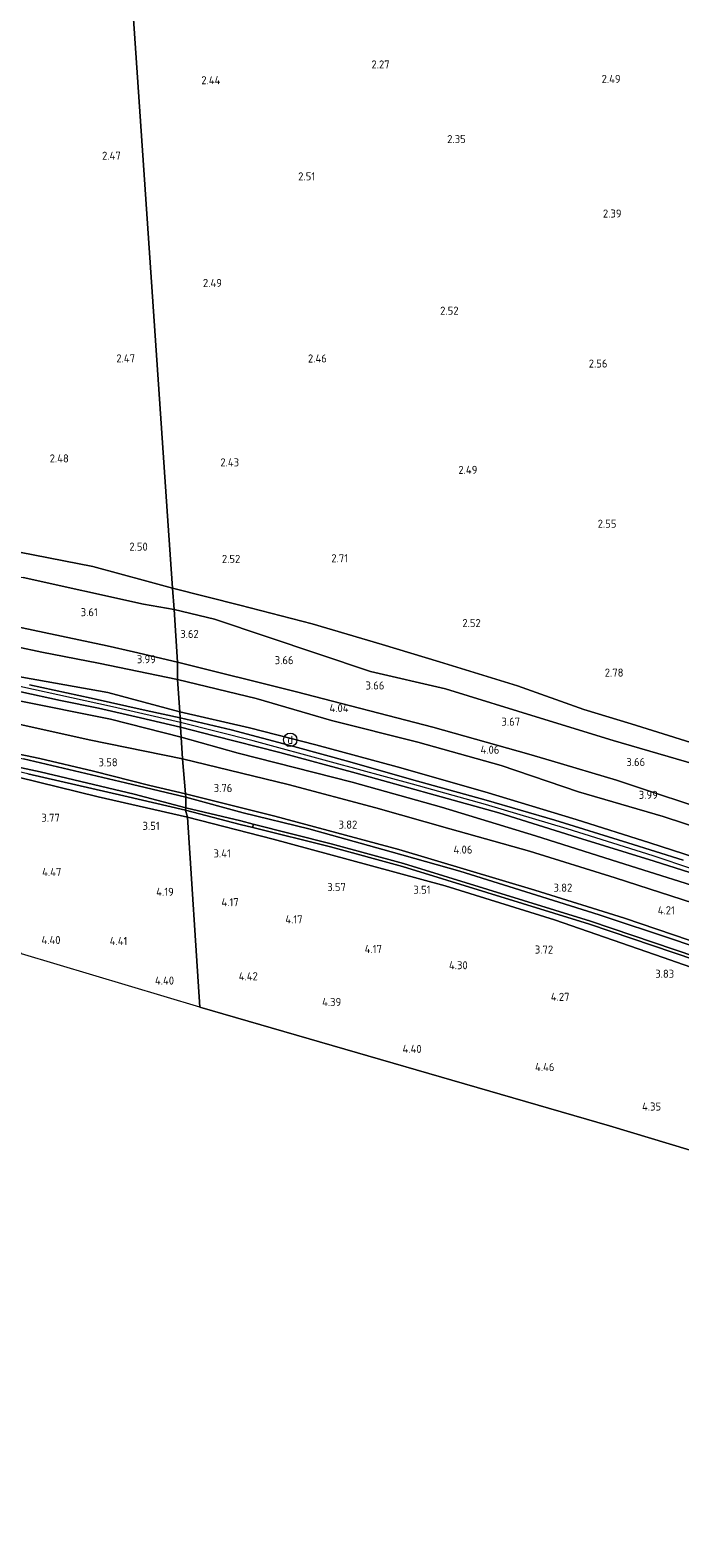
# Model space of a CAD drawing. Extents: x 141961 to 144947, y 416202 to 417778.
# Tile 80 of 122: x 143773 to 143918, y 416651 to 416988. Entities that reach past the tile are written whole.
import ezdxf
from ezdxf.enums import TextEntityAlignment as Align
from ezdxf.lldxf.tags import DXFTag

# ---------------------------------------------------------------- set-up
doc = ezdxf.new("R2010")
doc.units = 0
for name, color, linetype, lineweight in [('B-ME-GR-BOUWLAND_AKKERBOUW-GV', 80, 'Continuous', 13), ('B-ME-GR-GRAS-GV', 60, 'Continuous', 13), ('B-ME-GW-TALUD_KRUIN-G', 90, 'Continuous', 18), ('B-ME-GW-TALUD_TEEN-G', 90, 'Continuous', 18), ('B-ME-IE-MEUBILAIR_DIJKPAAL-S', 7, 'Continuous', 25), ('B-ME-IE-TERREINAFSCHEIDING_KUNSTMATIG_HEKWERK-G', 20, 'IE-TERREINAFSCHEIDING-KUNSTMATIG', 18), ('B-ME-KG-GRENS_OPNAME-G', 210, 'KG-OPNAME', 18), ('B-ME-OG-HOOGTEPUNT-S', 7, 'Continuous', 25), ('B-ME-OG-WATER_SLOOT-G', 120, 'Continuous', 18), ('B-ME-OG-WATER_SLOOT-GV', 120, 'Continuous', 18), ('B-ME-VH-VERHARDING_ASFALT-GV', 252, 'Continuous', 18), ('B-ME-WH-WINTERBED-G', 150, 'WH-WINTERBED', 18)]:
    doc.layers.add(name, color=color, linetype=linetype, lineweight=lineweight)
doc.styles.add('NLCS-ISO', font='NLCS-ISO.ttf')
doc.styles.add('NLCS-ISO-ANNOTATIVE-T18', font='NLCS-ISO.ttf', dxfattribs={"height": 1.8})
doc.styles.get("Standard").update_dxf_attribs({"font": 'arial.ttf'})
doc.linetypes.add('IE-TERREINAFSCHEIDING-KUNSTMATIG', pattern='A,4,[82,NLCS.SHX,S=0.75,R=90,X=0,Y=0],4,-2', length=10)
tags = doc.linetypes.add('KG-OPNAME', pattern='A,5.5,-2,["O",Standard,S=1.8,R=0,X=-0.5,Y=-0.9],-2,5.5,-2,[5,NLCS.SHX,S=0.75,R=0,X=0,Y=0],-2', length=19).pattern_tags.tags
tags[6] = DXFTag(74, 10)
tags = doc.linetypes.add('WH-WINTERBED', pattern='A,6,-3.5,["WB",Standard,S=1.8,R=0,X=-1.5,Y=-0.9],-3.5,6,-3.5,6,-3.5,6,-3.5,6,-3.5', length=51).pattern_tags.tags
tags[6] = DXFTag(74, 10)

# ---------------------------------------------------------------- blocks, each defined once
blk = doc.blocks.new('SAL-HOOGTELABEL-SO')
at = {"color": 0, "linetype": 'ByBlock', "lineweight": -2, "style": 'NLCS-ISO-ANNOTATIVE-T18'}
blk.add_attdef('HOOGTE', text='', height=1.8, dxfattribs=at).set_placement((2.79, 0), align=Align.RIGHT)
blk = doc.blocks.new('SIE-DIJKPAAL-SO')
at = {"color": 0, "linetype": 'ByBlock', "lineweight": 18}
blk.add_circle((0, 0), 1.5, dxfattribs=at)
at = {"color": 0, "linetype": 'ByBlock', "lineweight": 18, "style": 'NLCS-ISO'}
blk.add_text('d', height=1.8, dxfattribs=at).set_placement((0, 0), align=Align.MIDDLE_CENTER)

msp = doc.modelspace()

# ---------------------------------------------------------------- linework, layer by layer
at = {"layer": 'B-ME-GR-BOUWLAND_AKKERBOUW-GV'}
msp.add_polyline3d([(143808.11, 416812.09, 3.26), (143810.89, 416769.7, 4.39), (143771.09, 416781.6, 4.25), (143764.66, 416791.15, 4.18), (143760.33, 416797.3, 4.12), (143754.22, 416804.53, 3.91), (143753.14, 416806.07, 3.89), (143752.91, 416807.02, 3.81), (143755.21, 416818.38, 3.48), (143756.54, 416823.86, 3.1), (143770.35, 416821.06, 3.13), (143788.23, 416816.68, 3.19)], close=True, dxfattribs=at)
msp.add_polyline3d([(143992.39, 416716.1, 4.17), (143902.33, 416743.23, 4.43), (143810.89, 416769.7, 4.39), (143808.11, 416812.09, 3.26), (143827.27, 416807.24, 3.15), (143844, 416802.66, 3.36), (143865.64, 416796.81, 3.26), (143890.06, 416789.24, 3.33), (143914.32, 416780.84, 3.63), (143932.66, 416774.42, 3.74)], dxfattribs=at)
at = {"layer": 'B-ME-GR-GRAS-GV'}
for points in [[(143794.34, 417015.35, 2.67), (143803.77, 416878.23, 2.4), (143804.8, 416863.2, 2.66), (143799.06, 416864.79, 2.7), (143787.03, 416868.07, 2.42), (143770.66, 416871.24, 2.61)], [(143926.48, 416826.92, 3.12), (143907.18, 416832.93, 3.19), (143896.62, 416836.11, 3.19), (143881.82, 416841.4, 3.08), (143864.38, 416846.79, 2.95), (143851.57, 416850.63, 2.88), (143835.95, 416855.28, 2.94), (143819.84, 416859.42, 2.76), (143804.8, 416863.2, 2.66), (143803.77, 416878.23, 2.4), (143794.34, 417015.35, 2.67)], [(143770.66, 416871.24, 2.61), (143787.03, 416868.07, 2.42), (143799.06, 416864.79, 2.7), (143804.8, 416863.2, 2.66), (143805.13, 416858.47, 3.53), (143798.31, 416859.67, 3.43), (143771.49, 416865.57, 3.49)], [(143771.49, 416865.57, 3.49), (143798.31, 416859.67, 3.43), (143805.13, 416858.47, 3.53), (143805.94, 416846.74, 3.98), (143796.05, 416848.99, 4.06), (143790.21, 416850.32, 4.11), (143769.84, 416854.7, 4.14)], [(143921.3, 416823.96, 3.69), (143903.19, 416829.21, 3.66), (143886.93, 416834.2, 3.69), (143865.75, 416840.79, 3.54), (143849, 416844.66, 3.68), (143814.16, 416856.33, 3.56), (143805.13, 416858.47, 3.53), (143804.8, 416863.2, 2.66), (143819.84, 416859.42, 2.76), (143835.95, 416855.28, 2.94), (143851.57, 416850.63, 2.88), (143864.38, 416846.79, 2.95), (143881.82, 416841.4, 3.08), (143896.62, 416836.11, 3.19), (143907.18, 416832.93, 3.19), (143926.48, 416826.92, 3.12)], [(143928.08, 416812.37, 3.79), (143903.89, 416820.35, 3.91), (143889.38, 416824.68, 3.93), (143884.31, 416826.2, 3.94), (143862.88, 416832.21, 3.94), (143832.47, 416840.07, 4), (143805.94, 416846.74, 3.98), (143805.13, 416858.47, 3.53), (143814.16, 416856.33, 3.56), (143849, 416844.66, 3.68), (143865.75, 416840.79, 3.54), (143886.93, 416834.2, 3.69), (143903.19, 416829.21, 3.66), (143921.3, 416823.96, 3.69)], [(143769.84, 416854.7, 4.14), (143790.21, 416850.32, 4.11), (143796.05, 416848.99, 4.06), (143805.94, 416846.74, 3.98), (143805.92, 416842.82, 4.11), (143788.26, 416846.49, 4.06), (143775.62, 416848.96, 4.04), (143758.78, 416852.49, 4.04)], [(143758.78, 416852.49, 4.04), (143775.62, 416848.96, 4.04), (143788.26, 416846.49, 4.06), (143805.92, 416842.82, 4.11), (143806.4, 416835.6, 6.37), (143790.37, 416839.94, 6.35), (143769.07, 416843.75, 6.42)], [(143933.17, 416806.07, 4.26), (143914.32, 416812.3, 3.96), (143895.41, 416817.8, 3.97), (143878.13, 416823.63, 3.97), (143859.55, 416828.84, 3.92), (143840.29, 416833.72, 3.93), (143823.5, 416838.62, 3.93), (143805.92, 416842.82, 4.11), (143805.94, 416846.74, 3.98), (143832.47, 416840.07, 4), (143862.88, 416832.21, 3.94), (143884.31, 416826.2, 3.94), (143889.38, 416824.68, 3.93), (143903.89, 416820.35, 3.91), (143928.08, 416812.37, 3.79)], [(143769.07, 416843.75, 6.42), (143790.37, 416839.94, 6.35), (143806.4, 416835.6, 6.37), (143806.52, 416834.25, 6.49), (143798.88, 416835.95, 6.53), (143786.65, 416838.71, 6.46), (143772.89, 416841.66, 6.46)], [(143929.26, 416800.58, 6.3), (143911.33, 416806.39, 6.34), (143894.91, 416811.61, 6.29), (143874.54, 416817.78, 6.29), (143854.95, 416823.36, 6.29), (143836.79, 416828.24, 6.29), (143821.98, 416832.07, 6.37), (143806.4, 416835.6, 6.37), (143805.92, 416842.82, 4.11), (143823.5, 416838.62, 3.93), (143840.29, 416833.72, 3.93), (143859.55, 416828.84, 3.92), (143878.13, 416823.63, 3.97), (143895.41, 416817.8, 3.97), (143914.32, 416812.3, 3.96), (143933.17, 416806.07, 4.26)], [(143770.96, 416840.07, 6.44), (143779.78, 416838.14, 6.44), (143788.27, 416836.45, 6.45), (143797.67, 416834.25, 6.45), (143806.56, 416832.17, 6.45), (143806.69, 416829.97, 6.34), (143790.96, 416834, 6.34), (143769.81, 416838.26, 6.36)], [(143769.81, 416838.26, 6.36), (143790.96, 416834, 6.34), (143806.69, 416829.97, 6.34), (143807.06, 416825.11, 4.84), (143786.16, 416829.39, 4.43), (143767.8, 416833.45, 4.4)], [(143767.8, 416833.45, 4.4), (143786.16, 416829.39, 4.43), (143807.06, 416825.11, 4.84), (143807.72, 416817.34, 3.7), (143799.73, 416819.18, 3.66), (143787.15, 416822.4, 3.63), (143775.18, 416825.2, 3.54), (143763.75, 416827.58, 3.58)], [(143918.81, 416802.54, 6.43), (143906.43, 416806.41, 6.47), (143890.18, 416811.43, 6.42), (143874.85, 416815.91, 6.51), (143858.18, 416820.54, 6.51), (143844.4, 416824.44, 6.53), (143831.91, 416827.86, 6.55), (143817.87, 416831.62, 6.51), (143806.52, 416834.25, 6.49), (143806.4, 416835.6, 6.37), (143821.98, 416832.07, 6.37), (143836.79, 416828.24, 6.29), (143854.95, 416823.36, 6.29), (143874.54, 416817.78, 6.29), (143894.91, 416811.61, 6.29), (143911.33, 416806.39, 6.34), (143929.26, 416800.58, 6.3)], [(143926.11, 416795.24, 6.45), (143905.78, 416801.67, 6.34), (143885.84, 416807.96, 6.48), (143864.86, 416814.35, 6.54), (143844.93, 416819.95, 6.48), (143819.45, 416826.4, 6.42), (143806.69, 416829.97, 6.34), (143806.56, 416832.17, 6.45), (143814.06, 416830.29, 6.54), (143828.78, 416826.53, 6.6), (143845.83, 416821.94, 6.55), (143863.42, 416817.06, 6.55), (143877.64, 416813.09, 6.55), (143895.18, 416807.56, 6.55), (143912.3, 416802.29, 6.55), (143928.06, 416797.29, 6.55)], [(143923.67, 416792.09, 5.04), (143903.61, 416798.56, 4.97), (143884.51, 416804.56, 4.99), (143866.68, 416809.49, 4.96), (143850.21, 416814.17, 4.97), (143830.62, 416819.39, 4.87), (143807.06, 416825.11, 4.84), (143806.69, 416829.97, 6.34), (143819.45, 416826.4, 6.42), (143844.93, 416819.95, 6.48), (143864.86, 416814.35, 6.54), (143885.84, 416807.96, 6.48), (143905.78, 416801.67, 6.34), (143926.11, 416795.24, 6.45)], [(143771.52, 416825.12, 3.48), (143794.28, 416819.79, 3.5), (143807.74, 416816.57, 3.62), (143807.79, 416814.21, 2.29), (143796.22, 416817.27, 2.29), (143775.24, 416822.26, 2.29), (143757.78, 416825.94, 2.29)], [(143763.75, 416827.58, 3.58), (143775.18, 416825.2, 3.54), (143787.15, 416822.4, 3.63), (143799.73, 416819.18, 3.66), (143807.72, 416817.34, 3.7), (143807.74, 416816.57, 3.62), (143794.28, 416819.79, 3.5), (143771.52, 416825.12, 3.48)], [(143930.82, 416781.02, 4.11), (143905.7, 416789.57, 4.1), (143885.69, 416795.83, 3.86), (143855.34, 416804.89, 3.71), (143827.65, 416812.36, 3.67), (143807.72, 416817.34, 3.7), (143807.06, 416825.11, 4.84), (143830.62, 416819.39, 4.87), (143850.21, 416814.17, 4.97), (143866.68, 416809.49, 4.96), (143884.51, 416804.56, 4.99), (143903.61, 416798.56, 4.97), (143923.67, 416792.09, 5.04)], [(143772.48, 416821.78, 2.29), (143793.93, 416816.88, 2.29), (143807.66, 416813.66, 2.29), (143808.11, 416812.09, 3.26), (143788.23, 416816.68, 3.19), (143770.35, 416821.06, 3.13)], [(143930.7, 416779.99, 3.77), (143917.11, 416784.66, 3.8), (143900.04, 416790.3, 3.76), (143887.25, 416794.33, 3.72), (143868.91, 416800.06, 3.76), (143853.58, 416804.41, 3.73), (143835.22, 416809.55, 3.71), (143820.55, 416813.05, 3.65), (143807.74, 416816.57, 3.62), (143807.72, 416817.34, 3.7), (143827.65, 416812.36, 3.67), (143855.34, 416804.89, 3.71), (143885.69, 416795.83, 3.86), (143905.7, 416789.57, 4.1), (143930.82, 416781.02, 4.11)], [(143921.64, 416780.97, 2.38), (143898.14, 416788.89, 2.38), (143875.16, 416796.01, 2.36), (143856.36, 416801.76, 2.36), (143840.25, 416806.19, 2.35), (143822.83, 416810.58, 2.21), (143820.08, 416811.28, 2.21), (143807.79, 416814.21, 2.29), (143807.74, 416816.57, 3.62), (143820.55, 416813.05, 3.65), (143835.22, 416809.55, 3.71), (143853.58, 416804.41, 3.73), (143868.91, 416800.06, 3.76), (143887.25, 416794.33, 3.72), (143900.04, 416790.3, 3.76), (143917.11, 416784.66, 3.8), (143930.7, 416779.99, 3.77)], [(143932.66, 416774.42, 3.74), (143914.32, 416780.84, 3.63), (143890.06, 416789.24, 3.33), (143865.64, 416796.81, 3.26), (143844, 416802.66, 3.36), (143827.27, 416807.24, 3.15), (143808.11, 416812.09, 3.26), (143807.66, 416813.66, 2.29), (143819.91, 416810.51, 2.21), (143822.71, 416809.79, 2.21), (143840.07, 416805.51, 2.35), (143856.16, 416801.09, 2.36), (143874.95, 416795.34, 2.36), (143897.92, 416788.23, 2.38), (143921.42, 416780.31, 2.38)]]:
    msp.add_polyline3d(points, dxfattribs=at)
at = {"layer": 'B-ME-GW-TALUD_KRUIN-G'}
for points in [[(143627.93, 416889.02, 3.39), (143647.86, 416885.97, 3.47), (143667.5, 416881.73, 3.63), (143685.64, 416878.05, 4), (143702.31, 416875.75, 3.82), (143721.66, 416874.13, 3.94), (143728.77, 416872.99, 3.86), (143748.28, 416869.6, 3.75), (143771.49, 416865.57, 3.49), (143798.31, 416859.67, 3.43), (143805.13, 416858.47, 3.53)], [(143535.23, 416876.87, 6.38), (143548.7, 416875.92, 6.38), (143570.62, 416874.06, 6.39), (143591.66, 416872.42, 6.34), (143609.1, 416870.52, 6.34), (143626.55, 416868.67, 6.34), (143642.92, 416866.74, 6.34), (143661.39, 416863.94, 6.34), (143680.02, 416861.44, 6.3), (143700.28, 416857.67, 6.26), (143717.05, 416854.52, 6.35), (143734.56, 416850.9, 6.38), (143749.38, 416847.94, 6.42), (143769.07, 416843.75, 6.42), (143790.37, 416839.94, 6.35), (143806.4, 416835.6, 6.37)], [(143581.78, 416868.52, 6.42), (143599.64, 416866.52, 6.38), (143614.84, 416864.73, 6.35), (143631.07, 416862.71, 6.38), (143647.56, 416860.43, 6.49), (143664.8, 416857.78, 6.44), (143680.49, 416855.22, 6.4), (143696.03, 416852.77, 6.42), (143714.2, 416849.63, 6.43), (143729.45, 416846.49, 6.37), (143748.35, 416842.93, 6.37), (143769.81, 416838.26, 6.36), (143790.96, 416834, 6.34), (143806.69, 416829.97, 6.34)], [(143921.3, 416823.96, 3.69), (143903.19, 416829.21, 3.66), (143886.93, 416834.2, 3.69), (143865.75, 416840.79, 3.54), (143849, 416844.66, 3.68), (143814.16, 416856.33, 3.56), (143805.13, 416858.47, 3.53)], [(144155.4, 416717.33, 6.32), (144148.92, 416718.36, 6.46), (144139.18, 416721.96, 6.46), (144125.24, 416727.17, 6.46), (144109.13, 416733.2, 6.47), (144091.22, 416740.03, 6.45), (144072, 416747.21, 6.45), (144052.02, 416754.61, 6.39), (144032.51, 416762.18, 6.39), (144018.39, 416767.92, 6.48), (144000.69, 416773.87, 6.35), (143983.81, 416780.49, 6.38), (143965.27, 416787.29, 6.32), (143947.99, 416793.76, 6.26), (143929.26, 416800.58, 6.3), (143911.33, 416806.39, 6.34), (143894.91, 416811.61, 6.29), (143874.54, 416817.78, 6.29), (143854.95, 416823.36, 6.29), (143836.79, 416828.24, 6.29), (143821.98, 416832.07, 6.37), (143806.4, 416835.6, 6.37)], [(143806.69, 416829.97, 6.34), (143819.45, 416826.4, 6.42), (143844.93, 416819.95, 6.48), (143864.86, 416814.35, 6.54), (143885.84, 416807.96, 6.48), (143905.78, 416801.67, 6.34), (143926.11, 416795.24, 6.45), (143950.61, 416786.06, 6.41), (143970.55, 416779.04, 6.47), (143994.61, 416769.91, 6.5), (144015.24, 416762.35, 6.49), (144038.4, 416753.61, 6.5), (144055.92, 416747.29, 6.56), (144081.97, 416737.54, 6.43), (144103.82, 416729.7, 6.63), (144127.42, 416720.52, 6.57), (144143.6, 416714.28, 6.58), (144157.13, 416709.51, 6.58)]]:
    msp.add_polyline3d(points, dxfattribs=at)
at = {"layer": 'B-ME-GW-TALUD_TEEN-G'}
for points in [[(143804.8, 416863.2, 2.66), (143799.06, 416864.79, 2.7), (143787.03, 416868.07, 2.42), (143770.66, 416871.24, 2.61), (143754.52, 416874.98, 2.64), (143733.2, 416878.8, 2.89), (143718.23, 416881.24, 2.88), (143707.99, 416882.92, 2.98), (143692.9, 416884.25, 3.03), (143676.58, 416886.11, 2.88), (143664.01, 416888.25, 2.8), (143646.53, 416890.57, 3.05), (143632.5, 416892.01, 2.87), (143629.95, 416890.85, 2.99), (143627.93, 416889.02, 3.39)], [(143805.92, 416842.82, 4.11), (143788.26, 416846.49, 4.06), (143775.62, 416848.96, 4.04), (143758.78, 416852.49, 4.04), (143741.48, 416856.2, 4.06), (143723.35, 416859.59, 4.12), (143707.66, 416862.19, 4.24), (143688.03, 416865.59, 4.26), (143672.09, 416868.4, 4.49), (143656.8, 416870.85, 4.38), (143642.23, 416873.1, 4.28), (143624.36, 416875.37, 3.93), (143608.98, 416877.3, 3.9), (143596.01, 416879.01, 4.01), (143585.02, 416880.18, 3.97), (143567.96, 416881.62, 3.77), (143553.95, 416882.53, 3.77)], [(143585.07, 416864.08, 5.6), (143598.05, 416862.51, 5.17), (143612.06, 416860.25, 4.55), (143624.05, 416858.34, 4.56), (143633.75, 416856.4, 4.44), (143643.79, 416854.9, 4.26), (143656.57, 416852.68, 4.28), (143669.84, 416850.84, 4.24), (143687.95, 416848.37, 4.42), (143704.1, 416845.25, 4.25), (143719.03, 416842.97, 4.35), (143731.29, 416840.64, 4.37), (143744.57, 416837.87, 4.33), (143755.32, 416836.01, 4.33), (143767.8, 416833.45, 4.4), (143786.16, 416829.39, 4.43), (143807.06, 416825.11, 4.84)], [(143804.8, 416863.2, 2.66), (143819.84, 416859.42, 2.76), (143835.95, 416855.28, 2.94), (143851.57, 416850.63, 2.88), (143864.38, 416846.79, 2.95), (143881.82, 416841.4, 3.08), (143896.62, 416836.11, 3.19), (143907.18, 416832.93, 3.19), (143926.48, 416826.92, 3.12)], [(143805.92, 416842.82, 4.11), (143823.5, 416838.62, 3.93), (143840.29, 416833.72, 3.93), (143859.55, 416828.84, 3.92), (143878.13, 416823.63, 3.97), (143895.41, 416817.8, 3.97), (143914.32, 416812.3, 3.96), (143933.17, 416806.07, 4.26), (143946.91, 416801.38, 4.14), (143961.55, 416795.49, 4.19), (143979.32, 416789.11, 4.12), (143998.63, 416781.76, 4.24), (144021.22, 416773.26, 4.1), (144039.02, 416766.64, 4.04), (144056.91, 416759.91, 4.02), (144071.42, 416754.59, 4.39), (144094.92, 416745.35, 4.4), (144115.87, 416737.02, 4.5), (144131.57, 416731.4, 4.5)], [(144179.4, 416690.69, 4.51), (144170.74, 416697.7, 4.83), (144169.31, 416698.58, 4.84), (144153.95, 416704.9, 4.78), (144137.66, 416711.01, 4.83), (144120.95, 416716.47, 4.79), (144107.32, 416722.03, 4.83), (144086.3, 416730.1, 4.83), (144061.35, 416739.49, 4.83), (144036.4, 416748.87, 4.82), (144015.98, 416757.25, 4.99), (143996.05, 416765.17, 4.96), (143976.8, 416772.51, 5.04), (143957.39, 416779.87, 5.05), (143940.33, 416786.07, 5.13), (143923.67, 416792.09, 5.04), (143903.61, 416798.56, 4.97), (143884.51, 416804.56, 4.99), (143866.68, 416809.49, 4.96), (143850.21, 416814.17, 4.97), (143830.62, 416819.39, 4.87), (143807.06, 416825.11, 4.84)]]:
    msp.add_polyline3d(points, dxfattribs=at)
at = {"layer": 'B-ME-IE-TERREINAFSCHEIDING_KUNSTMATIG_HEKWERK-G'}
for points in [[(143805.94, 416846.74, 3.98), (143796.05, 416848.99, 4.06), (143790.21, 416850.32, 4.11), (143769.84, 416854.7, 4.14), (143750.29, 416858.54, 4.32), (143730.71, 416862.42, 4.35), (143702.15, 416867.49, 4.33), (143686.14, 416870.21, 4.35), (143666.06, 416873.5, 4.32), (143650.56, 416875.94, 4.25), (143633.6, 416878.43, 3.9), (143615.07, 416880.97, 3.81), (143600.19, 416882.99, 3.74), (143586.84, 416884.3, 3.77), (143568.08, 416885.9, 3.77), (143552.57, 416887.3, 3.72), (143534.18, 416888.88, 3.76), (143521.93, 416890.64, 3.74), (143507.11, 416893.76, 3.68), (143500.89, 416894.69, 3.56), (143494.59, 416895.26, 3.75), (143482.5, 416895.61, 3.77), (143462.53, 416895.92, 3.81)], [(143658.05, 416846.09, 3.83), (143675.41, 416843.45, 3.77), (143693.48, 416840.28, 3.69), (143707.96, 416837.83, 3.42), (143723.83, 416835.03, 3.51), (143738.93, 416832.16, 3.54), (143752.44, 416829.79, 3.55), (143763.75, 416827.58, 3.58), (143775.18, 416825.2, 3.54), (143787.15, 416822.4, 3.63), (143799.73, 416819.18, 3.66), (143807.72, 416817.34, 3.7)], [(144134.55, 416735.37, 4.35), (144132.72, 416735.13, 4.42), (144119.58, 416740.49, 4.42), (144111.03, 416743.78, 4.37), (144089.38, 416752.07, 4.27), (144072.67, 416758.3, 4.22), (144056.97, 416764.32, 4.16), (144042.81, 416769.73, 4.12), (144029.39, 416774.84, 4.14), (144013.36, 416781.06, 4.13), (143990.17, 416789.62, 4.14), (143969.89, 416797.25, 4.21), (143952.2, 416803.65, 3.95), (143928.08, 416812.37, 3.79), (143903.89, 416820.35, 3.91), (143889.38, 416824.68, 3.93), (143884.31, 416826.2, 3.94), (143862.88, 416832.21, 3.94), (143832.47, 416840.07, 4), (143805.94, 416846.74, 3.98)], [(143807.72, 416817.34, 3.7), (143827.65, 416812.36, 3.67), (143855.34, 416804.89, 3.71), (143885.69, 416795.83, 3.86), (143905.7, 416789.57, 4.1), (143930.82, 416781.02, 4.11), (143946.94, 416775.36, 4.12), (143971.15, 416766.58, 4.12), (143994.11, 416758.12, 4.14), (144024.19, 416746.9, 4.14), (144036.8, 416742.14, 4.14), (144054.71, 416735.25, 4.14), (144076.07, 416727.31, 4.15), (144096.07, 416719.83, 4.2), (144117.31, 416711.89, 4.32), (144137.48, 416704.17, 4.32), (144159.02, 416695.89, 4.36), (144177, 416688.87, 4.36), (144179.8, 416687.33, 4.33)]]:
    msp.add_polyline3d(points, dxfattribs=at)
at = {"layer": 'B-ME-KG-GRENS_OPNAME-G'}
for points in [[(143810.89, 416769.7, 4.39), (143771.09, 416781.6, 4.25), (143768.07, 416782.65, 3.04), (143766.29, 416783.09, 3.05), (143764.58, 416783.73, 4.12), (143760.21, 416785.04, 4.34), (143752.35, 416787.3, 4.12), (143747.88, 416788.51, 4.04), (143745.14, 416789.4, 3.3), (143743.48, 416789.87, 3.9), (143686.16, 416806.78, 4.16), (143651.01, 416809.5, 2.58), (143570.48, 416815.15, 2.4), (143536.2, 416817.52, 2.4), (143468.43, 416822.85, 2.29)], [(143810.89, 416769.7, 4.39), (143902.33, 416743.23, 4.43), (143992.39, 416716.1, 4.17), (144105.33, 416682.62, 3.91), (144106.95, 416682.21, 2.94), (144108.21, 416681.8, 3.93), (144109.01, 416681.56, 4.02), (144146.56, 416670.39, 3.82), (144172.59, 416660.73, 3.82), (144197.74, 416651.31, 3.7)]]:
    msp.add_polyline3d(points, dxfattribs=at)
at = {"layer": 'B-ME-OG-WATER_SLOOT-G'}
for points in [[(143655.8, 416845.87, 3.67), (143653.99, 416846.03, 3.9), (143652.79, 416845.43, 3.95), (143652.54, 416844.32, 3.97), (143652.73, 416843.2, 3.95), (143653.67, 416842.24, 3.96), (143659.39, 416841.2, 3.99), (143669.98, 416839.44, 3.94), (143683.79, 416837.49, 3.88), (143702.66, 416834.33, 3.9), (143717.51, 416831.45, 3.78), (143732.83, 416828.21, 3.57), (143745.69, 416825.82, 3.29), (143756.54, 416823.86, 3.1), (143770.35, 416821.06, 3.13), (143788.23, 416816.68, 3.19), (143808.11, 416812.09, 3.26)], [(143655.8, 416845.87, 3.67), (143658.68, 416845.34, 3.62), (143672.7, 416842.78, 3.5), (143690.07, 416839.96, 3.47), (143709.97, 416836.72, 3.41), (143727.39, 416833.73, 3.55), (143750.2, 416829.52, 3.49), (143771.52, 416825.12, 3.48), (143794.28, 416819.79, 3.5), (143807.74, 416816.57, 3.62)], [(143807.74, 416816.57, 3.62), (143820.55, 416813.05, 3.65), (143835.22, 416809.55, 3.71), (143853.58, 416804.41, 3.73), (143868.91, 416800.06, 3.76), (143887.25, 416794.33, 3.72), (143900.04, 416790.3, 3.76), (143917.11, 416784.66, 3.8), (143930.7, 416779.99, 3.77)], [(143808.11, 416812.09, 3.26), (143827.27, 416807.24, 3.15), (143844, 416802.66, 3.36), (143865.64, 416796.81, 3.26), (143890.06, 416789.24, 3.33), (143914.32, 416780.84, 3.63), (143932.66, 416774.42, 3.74), (143947.36, 416768.78, 3.84), (143960.06, 416764.25, 3.95)]]:
    msp.add_polyline3d(points, dxfattribs=at)
at = {"layer": 'B-ME-OG-WATER_SLOOT-GV'}
for points in [[(143807.79, 416814.21, 2.29), (143807.66, 416813.66, 2.29), (143793.93, 416816.88, 2.29), (143772.48, 416821.78, 2.29), (143757.49, 416825.21, 2.29), (143757.78, 416825.94, 2.29), (143775.24, 416822.26, 2.29), (143796.22, 416817.27, 2.29)], [(143822.83, 416810.58, 2.21), (143822.71, 416809.79, 2.21), (143819.91, 416810.51, 2.21), (143807.66, 416813.66, 2.29), (143807.79, 416814.21, 2.29), (143820.08, 416811.28, 2.21)]]:
    msp.add_polyline3d(points, close=True, dxfattribs=at)
msp.add_polyline3d([(143921.42, 416780.31, 2.38), (143897.92, 416788.23, 2.38), (143874.95, 416795.34, 2.36), (143856.16, 416801.09, 2.36), (143840.07, 416805.51, 2.35), (143822.71, 416809.79, 2.21), (143822.83, 416810.58, 2.21), (143840.25, 416806.19, 2.35), (143856.36, 416801.76, 2.36), (143875.16, 416796.01, 2.36), (143898.14, 416788.89, 2.38), (143921.64, 416780.97, 2.38)], dxfattribs=at)
at = {"layer": 'B-ME-VH-VERHARDING_ASFALT-GV'}
for points in [[(143772.89, 416841.66, 6.46), (143786.65, 416838.71, 6.46), (143798.88, 416835.95, 6.53), (143806.52, 416834.25, 6.49), (143806.54, 416833.25, 6.53), (143806.56, 416832.17, 6.45), (143797.67, 416834.25, 6.45), (143788.27, 416836.45, 6.45), (143779.78, 416838.14, 6.44), (143770.96, 416840.07, 6.44)], [(143928.06, 416797.29, 6.55), (143912.3, 416802.29, 6.55), (143895.18, 416807.56, 6.55), (143877.64, 416813.09, 6.55), (143863.42, 416817.06, 6.55), (143845.83, 416821.94, 6.55), (143828.78, 416826.53, 6.6), (143814.06, 416830.29, 6.54), (143806.56, 416832.17, 6.45), (143806.54, 416833.25, 6.53), (143806.52, 416834.25, 6.49), (143817.87, 416831.62, 6.51), (143831.91, 416827.86, 6.55), (143844.4, 416824.44, 6.53), (143858.18, 416820.54, 6.51), (143874.85, 416815.91, 6.51), (143890.18, 416811.43, 6.42), (143906.43, 416806.41, 6.47), (143918.81, 416802.54, 6.43)]]:
    msp.add_polyline3d(points, dxfattribs=at)
at = {"layer": 'B-ME-WH-WINTERBED-G'}
for points in [[(143806.54, 416833.25, 6.53), (143791.41, 416836.71, 6.53), (143761.45, 416843.26, 6.59), (143734.79, 416848.34, 6.57), (143710.23, 416853.33, 6.57), (143685.58, 416857.45, 6.55), (143662.37, 416861.07, 6.54), (143635.94, 416864.86, 6.49), (143602.48, 416868.88, 6.54), (143573.29, 416871.72, 6.59), (143541.85, 416874.16, 6.54), (143522.43, 416874.74, 6.59), (143503.48, 416876.03, 6.59), (143484.57, 416876.61, 6.55), (143463.84, 416876.47, 6.55), (143463.77, 416876.47, 6.55)], [(144196.6, 416697.47, 6.52), (144189.4, 416700.2, 6.58), (144174.33, 416705.82, 6.68), (144158.54, 416711.82, 6.67), (144147.52, 416716.51, 6.71), (144130.39, 416722.73, 6.71), (144113.88, 416729.09, 6.72), (144097.52, 416735.27, 6.7), (144076.76, 416743.17, 6.69), (144058.27, 416750, 6.69), (144039.72, 416756.97, 6.64), (144021.17, 416763.68, 6.64), (144002.03, 416770.99, 6.62), (143986.04, 416776.81, 6.59), (143965.27, 416784.75, 6.57), (143949.15, 416790.76, 6.55), (143929.79, 416797.52, 6.55), (143912.1, 416803.5, 6.57), (143892.89, 416809.52, 6.57), (143874.65, 416814.92, 6.61), (143858.36, 416819.5, 6.55), (143840.31, 416824.38, 6.62), (143822.8, 416829.13, 6.53), (143806.54, 416833.25, 6.53)]]:
    msp.add_polyline3d(points, dxfattribs=at)

# ---------------------------------------------------------------- block references
at = {"layer": 'B-ME-IE-MEUBILAIR_DIJKPAAL-S'}
msp.add_blockref('SIE-DIJKPAAL-SO', (143831.08, 416829.37, 6.58), dxfattribs=at)
at = {"layer": 'B-ME-OG-HOOGTEPUNT-S'}
for p, values in [((143850.47, 416979.18, 2.27), {'HOOGTE': '2.27'}), ((143812.69, 416975.66, 2.44), {'HOOGTE': '2.44'}), ((143902.03, 416975.95, 2.49), {'HOOGTE': '2.49'}), ((143867.46, 416962.52, 2.35), {'HOOGTE': '2.35'}), ((143790.44, 416958.81, 2.47), {'HOOGTE': '2.47'}), ((143833.85, 416954.2, 2.51), {'HOOGTE': '2.51'}), ((143902.24, 416945.91, 2.39), {'HOOGTE': '2.39'}), ((143813.02, 416930.41, 2.49), {'HOOGTE': '2.49'}), ((143865.86, 416924.23, 2.52), {'HOOGTE': '2.52'}), ((143793.63, 416913.59, 2.47), {'HOOGTE': '2.47'}), ((143836.45, 416913.57, 2.46), {'HOOGTE': '2.46'}), ((143899.1, 416912.44, 2.56), {'HOOGTE': '2.56'}), ((143778.85, 416891.27, 2.48), {'HOOGTE': '2.48'}), ((143816.86, 416890.39, 2.43), {'HOOGTE': '2.43'}), ((143870.06, 416888.72, 2.49), {'HOOGTE': '2.49'}), ((143901.1, 416876.7, 2.55), {'HOOGTE': '2.55'}), ((143796.47, 416871.58, 2.5), {'HOOGTE': '2.50'}), ((143817.13, 416868.85, 2.52), {'HOOGTE': '2.52'}), ((143841.2, 416869, 2.71), {'HOOGTE': '2.71'}), ((143785.33, 416856.96, 3.61), {'HOOGTE': '3.61'}), ((143870.82, 416854.54, 2.52), {'HOOGTE': '2.52'}), ((143807.86, 416852.11, 3.62), {'HOOGTE': '3.62'}), ((143798.29, 416846.46, 3.99), {'HOOGTE': '3.99'}), ((143829.02, 416846.25, 3.66), {'HOOGTE': '3.66'}), ((143849.3, 416840.6, 3.66), {'HOOGTE': '3.66'}), ((143902.68, 416843.47, 2.78), {'HOOGTE': '2.78'}), ((143841.3, 416835.55, 4.04), {'HOOGTE': '4.04'}), ((143879.6, 416832.53, 3.67), {'HOOGTE': '3.67'}), ((143874.97, 416826.27, 4.06), {'HOOGTE': '4.06'}), ((143789.75, 416823.47, 3.58), {'HOOGTE': '3.58'}), ((143907.52, 416823.54, 3.66), {'HOOGTE': '3.66'}), ((143815.35, 416817.72, 3.76), {'HOOGTE': '3.76'}), ((143910.34, 416816.2, 3.99), {'HOOGTE': '3.99'}), ((143776.84, 416811.09, 3.77), {'HOOGTE': '3.77'}), ((143799.14, 416809.28, 3.51), {'HOOGTE': '3.51'}), ((143843.26, 416809.56, 3.82), {'HOOGTE': '3.82'}), ((143868.95, 416803.99, 4.06), {'HOOGTE': '4.06'}), ((143815.03, 416803.13, 3.41), {'HOOGTE': '3.41'}), ((143777.18, 416798.99, 4.47), {'HOOGTE': '4.47'}), ((143802.28, 416794.56, 4.19), {'HOOGTE': '4.19'}), ((143840.71, 416795.62, 3.57), {'HOOGTE': '3.57'}), ((143859.61, 416795.02, 3.51), {'HOOGTE': '3.51'}), ((143891.25, 416795.49, 3.82), {'HOOGTE': '3.82'}), ((143816.77, 416792.25, 4.17), {'HOOGTE': '4.17'}), ((143914.16, 416790.45, 4.21), {'HOOGTE': '4.21'}), ((143831.04, 416788.42, 4.17), {'HOOGTE': '4.17'}), ((143777, 416783.82, 4.4), {'HOOGTE': '4.40'}), ((143791.93, 416783.59, 4.41), {'HOOGTE': '4.41'}), ((143848.76, 416781.81, 4.17), {'HOOGTE': '4.17'}), ((143886.98, 416781.68, 3.72), {'HOOGTE': '3.72'}), ((143867.9, 416778.18, 4.3), {'HOOGTE': '4.30'}), ((143802.35, 416774.76, 4.4), {'HOOGTE': '4.40'}), ((143821.05, 416775.73, 4.42), {'HOOGTE': '4.42'}), ((143913.99, 416776.28, 3.83), {'HOOGTE': '3.83'}), ((143839.67, 416769.97, 4.39), {'HOOGTE': '4.39'}), ((143890.63, 416771.13, 4.27), {'HOOGTE': '4.27'}), ((143857.61, 416759.52, 4.4), {'HOOGTE': '4.40'}), ((143887.26, 416755.47, 4.46), {'HOOGTE': '4.46'}), ((143911.08, 416746.65, 4.35), {'HOOGTE': '4.35'})]:
    msp.add_blockref('SAL-HOOGTELABEL-SO', p, dxfattribs=at).add_auto_attribs(values)

doc.saveas('drawing.dxf')
